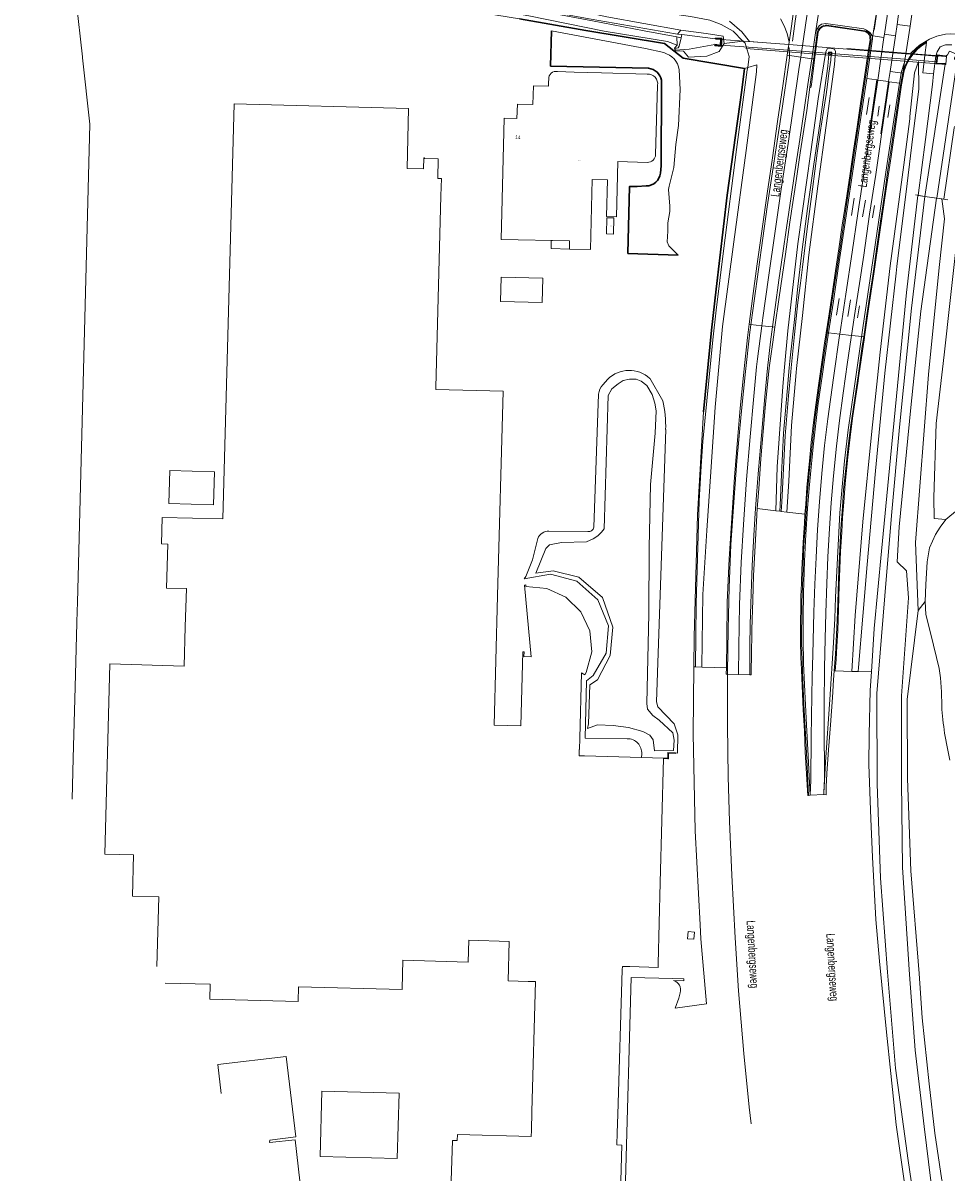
# Model space of a CAD drawing. Header units: metres. Extents: x 120324 to 133000, y 395500 to 402438.
# Tile 2 of 95: x 124654 to 124921, y 395500 to 395834. Entities that reach past the tile are written whole.
import ezdxf

# ---------------------------------------------------------------- set-up
doc = ezdxf.new("R2010")
doc.units = ezdxf.units.M
doc.linetypes.add('DGN1', pattern=[76.057638, 0, -76.057638])
doc.linetypes.add('DGN2', pattern=[101.410184, 50.705092, -50.705092])
for name, color, linetype, lineweight, true_color in [('gg-afsc-hekwerk', 7, 'Continuous', 30, 0x00d228), ('gg-afsc-muur', 7, 'Continuous', 13, 0xffc800), ('gg-knt-BGT kruinlijn', 7, 'Continuous', 0, 0x787878), ('gg-kwrk-duiker nz buis', 7, 'DGN2', 0, 0x969696), ('gg-kwrk-faunavoorziening', 7, 'Continuous', 0, 0x007896), ('gg-kwrk-lijn stuw', 7, 'Continuous', 0, 0x477c96), ('gx-grn-maaiveld', 7, 'Continuous', 0, 0xb88d57), ('gx-knt-lijn weginrichtingselement', 7, 'Continuous', 0, 0xb88d57), ('kenmerkpunt-x pandkandidaat', 7, 'Continuous', 0, 0xb88d57)]:
    doc.layers.add(name, color=color, linetype=linetype, lineweight=lineweight, true_color=true_color)
for name, color, linetype, lineweight in [('gg-anno-huisnummerreeks BGT', 7, 'Continuous', 13), ('gg-anno-openbare ruimte label', 7, 'Continuous', 13), ('gg-bbg-luifel en loopbrug', 1, 'DGN2', 0), ('gt-grn-vlakafsluiter', 6, 'DGN1', 0)]:
    doc.layers.add(name, color=color, linetype=linetype, lineweight=lineweight)
doc.styles.add('StyleArial', font='arial.ttf')
doc.styles.add('Styledgn001', font='dgn001.shx')

msp = doc.modelspace()

# ---------------------------------------------------------------- linework, layer by layer
at = {"layer": 'gg-afsc-hekwerk'}
for p, q in [((124816.34, 395832.21), (124797.17, 395835.58)), ((124839.07, 395828.39), (124816.34, 395832.21)), ((124844.41, 395824.21), (124839.07, 395828.39)), ((124853.74, 395829.8), (124853.77, 395830)), ((124855.3, 395829.69), (124853.74, 395829.8)), ((124853.77, 395830), (124855.54, 395829.86)), ((124855.16, 395827.88), (124855.3, 395829.69)), ((124855.54, 395829.86), (124855.39, 395827.65)), ((124853.57, 395827.84), (124853.59, 395828.09)), ((124855.39, 395827.65), (124853.57, 395827.84)), ((124853.59, 395828.09), (124855.16, 395827.88)), ((124862.12, 395821.16), (124844.41, 395824.21)), ((124861.32, 395814.91), (124862.12, 395821.16)), ((124857.11, 395784.63), (124861.32, 395814.91)), ((124853.92, 395757.51), (124857.11, 395784.63)), ((124852.64, 395745.59), (124853.92, 395757.51)), ((124850.3, 395722.03), (124852.64, 395745.59))]:
    msp.add_line(p, q, dxfattribs=at)
at = {"layer": 'gg-afsc-hekwerk', "flags": 128}
for points in [[(124834.46, 395821.27), (124806.17, 395821.87), (124806.41, 395832.09)], [(124837.89, 395790.99), (124838.1, 395793.09), (124838.16, 395816.25), (124838.16, 395817.81)], [(124843.02, 395767.25), (124828.45, 395767.8), (124828.95, 395787.17), (124831.15, 395787.17), (124833.73, 395787.27)]]:
    msp.add_lwpolyline(points, dxfattribs=at)
at = {"layer": 'gg-afsc-hekwerk'}
for centre, radius, start, end in [((124833.92, 395816.97), 4.33, 11.1783, 82.884), ((124833.67, 395791.52), 4.25, 270.7441, 352.8721)]:
    msp.add_arc(centre, radius, start, end, dxfattribs=at)
at = {"layer": 'gg-afsc-muur'}
msp.add_line((124919.99, 395822.42), (124920, 395822.61), dxfattribs=at)
at = {"layer": 'gg-afsc-muur', "flags": 128}
for points in [[(124920.04, 395824.69), (124920.06, 395824.89), (124917.72, 395825.12), (124917.4, 395822.59), (124919.99, 395822.42)], [(124920, 395822.61), (124917.63, 395822.77), (124917.89, 395824.9), (124920.04, 395824.69)]]:
    msp.add_lwpolyline(points, dxfattribs=at)
at = {"layer": 'gg-bbg-luifel en loopbrug'}
msp.add_line((124811.62, 395771.4), (124811.57, 395769.07), dxfattribs=at)
at = {"layer": 'gg-bbg-luifel en loopbrug', "flags": 128}
msp.add_lwpolyline([(124811.62, 395771.4), (124806.36, 395771.51), (124806.31, 395769.21), (124811.57, 395769.07)], dxfattribs=at)
at = {"layer": 'gg-knt-BGT kruinlijn'}
for p, q in [((124857.82, 395834.9), (124861.33, 395831.8)), ((124861.33, 395831.8), (124863.6, 395828.98))]:
    msp.add_line(p, q, dxfattribs=at)
at = {"layer": 'gg-kwrk-duiker nz buis'}
for p, q in [((124913.42, 395825.28), (124917.12, 395824.99)), ((124913.09, 395822.94), (124916.83, 395822.65))]:
    msp.add_line(p, q, dxfattribs=at)
at = {"layer": 'gg-kwrk-duiker nz buis', "flags": 128}
for points in [[(124913.09, 395822.94), (124852.91, 395827.72), (124853.1, 395830.07), (124913.42, 395825.28)], [(124916.83, 395822.65), (124920.26, 395822.37), (124920.45, 395824.72), (124917.12, 395824.99)]]:
    msp.add_lwpolyline(points, dxfattribs=at)
at = {"layer": 'gg-kwrk-faunavoorziening'}
for p, q in [((124868.48, 395828.6), (124874.88, 395828.1)), ((124874.65, 395826.48), (124908.4, 395823.88)), ((124908.65, 395825.45), (124874.88, 395828.1)), ((124909.95, 395825.35), (124908.65, 395825.45)), ((124910.41, 395825.31), (124909.95, 395825.35)), ((124914.17, 395825.02), (124910.41, 395825.31))]:
    msp.add_line(p, q, dxfattribs=at)
at = {"layer": 'gg-kwrk-faunavoorziening', "flags": 128}
for points in [[(124868.48, 395828.6), (124855.52, 395829.61), (124855.44, 395827.96), (124867.16, 395827.05), (124874.65, 395826.48)], [(124914.17, 395825.02), (124917.79, 395824.73), (124917.67, 395823.16), (124913.99, 395823.45), (124908.4, 395823.88)]]:
    msp.add_lwpolyline(points, dxfattribs=at)
at = {"layer": 'gg-kwrk-lijn stuw', "flags": 128}
msp.add_lwpolyline([(124920.76, 395783.27), (124917.6, 395783.75), (124914.11, 395784.28), (124911.44, 395784.68)], dxfattribs=at)
at = {"layer": 'gt-grn-vlakafsluiter'}
msp.add_line((124920, 395822.61), (124920.04, 395824.69), dxfattribs=at)
at = {"layer": 'gx-grn-maaiveld'}
for p, q in [((124843.7, 395832.23), (124842.82, 395831.12)), ((124842.55, 395830.38), (124842.72, 395827.93)), ((124843.84, 395830.07), (124842.55, 395830.38)), ((124842.82, 395831.12), (124844.05, 395830.98)), ((124843.84, 395830.07), (124844.05, 395830.98)), ((124844.05, 395830.98), (124853.74, 395829.8)), ((124853.74, 395829.8), (124855.3, 395829.69)), ((124856.21, 395828.39), (124861.66, 395829.13)), ((124863.6, 395828.98), (124861.66, 395829.13)), ((124863.6, 395828.98), (124868.48, 395828.6)), ((124874.98, 395828.78), (124874.88, 395828.1)), ((124883.11, 395831.39), (124882.1, 395823.94)), ((124898.43, 395830.75), (124899.18, 395830.63)), ((124902.33, 395830.17), (124899.18, 395830.63)), ((124902.47, 395831.1), (124902.33, 395830.17)), ((124902.47, 395831.1), (124905.65, 395830.64)), ((124904.11, 395820.31), (124905.65, 395830.64)), ((124914.6, 395828.7), (124914.17, 395825.02)), ((124874.45, 395825.08), (124874.65, 395826.48)), ((124907.77, 395819.83), (124908.65, 395825.45)), ((124911.44, 395826.53), (124910.41, 395825.31)), ((124914.17, 395825.02), (124917.29, 395824.77)), ((124863.03, 395821.46), (124865.64, 395822.28)), ((124914.11, 395784.28), (124919.99, 395822.42)), ((124916.63, 395819.61), (124917.29, 395824.77)), ((124862.12, 395821.16), (124863.03, 395821.46)), ((124907.77, 395819.83), (124904.11, 395820.31)), ((124837.03, 395816.33), (124836.48, 395796.35)), ((124912.24, 395784.57), (124914.11, 395784.28)), ((124914.11, 395784.28), (124914.18, 395784.27)), ((124917.54, 395783.76), (124914.18, 395784.27)), ((124917.6, 395783.75), (124917.54, 395783.76)), ((124919.11, 395783.52), (124917.6, 395783.75)), ((124885.71, 395744.9), (124886, 395744.87)), ((124889.61, 395744.47), (124893, 395744.11)), ((124896.76, 395743.7), (124896.51, 395743.72)), ((124822.64, 395731.48), (124821.27, 395729.85)), ((124838.57, 395725.27), (124834.79, 395731.73)), ((124820, 395727.14), (124818.6, 395688.78)), ((124871.13, 395693.49), (124865.81, 395694.12)), ((124871.13, 395693.49), (124872.3, 395693.35)), ((124872.3, 395693.35), (124872.74, 395693.3)), ((124872.74, 395693.3), (124874.38, 395693.1)), ((124874.38, 395693.1), (124879.57, 395692.48)), ((124816.93, 395687.51), (124805.66, 395687.63)), ((124914.46, 395672.15), (124914.79, 395678.76)), ((124914.22, 395667.32), (124914.46, 395672.15)), ((124914.22, 395667.32), (124912.2, 395664.7)), ((124847.52, 395648.43), (124847.95, 395648.41)), ((124849.79, 395648.36), (124847.95, 395648.41)), ((124849.79, 395648.36), (124856.88, 395648.15)), ((124888.03, 395647.24), (124888.3, 395647.23)), ((124888.3, 395647.23), (124893.05, 395647.1)), ((124893.05, 395647.1), (124894.96, 395647.05)), ((124894.96, 395647.05), (124898.73, 395646.94)), ((124832.45, 395623.28), (124832.42, 395622.27)), ((124880.55, 395611.26), (124881.02, 395611.39))]:
    msp.add_line(p, q, dxfattribs=at)
at = {"layer": 'gx-grn-maaiveld', "flags": 128}
for points in [[(124878.37, 395824.5), (124879.86, 395834.42), (124881.36, 395844.47), (124882, 395848.8), (124884.49, 395865.5), (124887.67, 395886.91), (124891.71, 395913.99), (124895.99, 395942.77), (124896.36, 395945.23)], [(124918.9, 395941.88), (124918.57, 395939.63), (124914.16, 395910.08), (124909.48, 395878.62), (124905.17, 395849.34), (124904.6, 395845.46), (124902.47, 395831.1)], [(124883.11, 395831.39), (124882.64, 395831.5), (124883.01, 395833.96), (124884.04, 395840.85), (124885.17, 395848.33), (124885.69, 395851.82), (124886.16, 395855.03), (124888.01, 395867.6), (124888.25, 395867.56)], [(124654.85, 395862.4), (124653.96, 395855.28), (124660.39, 395849.47), (124666.28, 395842.61), (124668.25, 395841.33), (124669.2, 395841.26), (124669.26, 395840.7), (124671.08, 395824.58), (124671.11, 395824.29), (124673.16, 395805.14), (124669.62, 395667.04), (124669.56, 395664.5), (124669.48, 395661.24), (124669.48, 395661.1), (124668.98, 395642.55), (124668.42, 395622.05), (124668.1, 395610.22)], [(124654.85, 395862.4), (124694.45, 395854.96), (124721.2, 395850.08), (124728.67, 395848.71), (124763.77, 395842.36), (124765.7, 395840.64), (124797.17, 395835.58), (124816.34, 395832.21), (124839.07, 395828.39), (124844.41, 395824.21), (124862.12, 395821.16)], [(124899.18, 395830.63), (124899.38, 395831.99), (124901.55, 395845.91), (124902.2, 395850.28), (124903.73, 395860.77), (124904, 395862.4)], [(124740.93, 395854.87), (124769.47, 395850.2), (124786.12, 395846.86), (124804.37, 395843.72), (124820.54, 395840.58), (124833.27, 395838.12), (124846.55, 395836.21), (124852.1, 395835.14), (124855.4, 395833.92), (124858.8, 395832.01), (124861.66, 395829.13)], [(124908.55, 395845.79), (124907.89, 395845.89), (124907.75, 395844.99), (124907.08, 395840.51), (124906.13, 395833.89), (124905.65, 395830.64)], [(124842.72, 395827.93), (124839.85, 395829), (124821.61, 395831.98), (124799.84, 395836.39), (124781.73, 395839.65), (124774.7, 395841.28), (124774.71, 395842.17), (124774.73, 395842.56), (124774.81, 395842.94), (124774.96, 395843.29), (124775.18, 395843.61), (124775.36, 395843.8)], [(124842.55, 395830.38), (124833.15, 395832.07), (124818.22, 395834.96), (124799.78, 395838.41), (124776.16, 395842.51), (124776.28, 395843.14), (124783.81, 395841.7), (124817.86, 395835.45), (124842.18, 395831.16), (124842.82, 395831.12)], [(124843.7, 395832.23), (124822.39, 395836.12), (124808.48, 395839.16), (124793.32, 395842.1), (124776.8, 395844.78)], [(124877.25, 395844.59), (124875.46, 395832.08), (124874.98, 395828.78)], [(124910.98, 395840.36), (124910.92, 395840), (124910.41, 395836.74), (124909.9, 395833.46), (124908.65, 395825.45)], [(124874.98, 395828.78), (124874.98, 395828.82), (124874.4, 395831.31), (124873.54, 395833.53), (124872.46, 395835.53)], [(124834.46, 395821.27), (124806.17, 395821.87), (124806.41, 395832.09), (124833.52, 395826.99), (124838.81, 395825.77)], [(124856.21, 395828.39), (124855.94, 395830.51), (124854.1, 395830.84), (124851.02, 395831.33), (124843.7, 395832.23)], [(124880.99, 395815.82), (124881.3, 395815.74), (124881.42, 395816.59), (124881.93, 395820.42), (124882.44, 395824.44), (124882.91, 395828.16), (124883.41, 395831.64), (124883.62, 395832.23), (124883.96, 395832.7), (124884.33, 395833.03), (124884.94, 395833.35), (124885.4, 395833.46), (124885.79, 395833.5), (124889.74, 395832.89), (124893.72, 395832.34), (124896.93, 395831.85), (124897.26, 395831.65), (124897.66, 395831.36), (124897.99, 395830.98), (124898.24, 395830.48), (124898.33, 395829.95), (124898.35, 395829.5), (124897.93, 395826.66), (124896.66, 395818.11), (124895.59, 395811.06), (124894.59, 395804.35), (124893.6, 395797.61), (124892.47, 395790.25), (124891.43, 395783.16), (124890.32, 395775.91), (124889.3, 395769.09), (124888.35, 395762.76), (124887.39, 395756.17), (124886.34, 395749.06), (124885.71, 395744.9)], [(124898.43, 395830.75), (124898.05, 395831.37), (124897.66, 395831.71), (124897.31, 395831.96), (124896.86, 395832.08), (124892.26, 395832.77), (124886.01, 395833.7), (124885.51, 395833.71), (124885.02, 395833.62), (124884.53, 395833.42), (124884.01, 395833.08), (124883.73, 395832.84), (124883.43, 395832.44), (124883.26, 395832.09), (124883.11, 395831.39)], [(124842.72, 395827.93), (124841.91, 395827.03), (124842.09, 395826.34), (124844.55, 395826.21), (124845.94, 395824.5), (124851.23, 395824.79), (124854.81, 395826.14), (124856.21, 395828.39)], [(124843.84, 395830.07), (124843.3, 395827.66), (124842.95, 395827.14), (124842.04, 395826.95), (124842.17, 395826.45), (124844.72, 395826.69), (124845.13, 395826.59), (124853.59, 395828.09)], [(124853.74, 395829.8), (124853.77, 395830), (124855.54, 395829.86), (124855.39, 395827.65), (124853.57, 395827.84), (124853.59, 395828.09)], [(124853.59, 395828.09), (124855.16, 395827.88), (124855.3, 395829.69)], [(124863.03, 395821.46), (124863.43, 395824.64), (124862.3, 395828.5), (124861.66, 395829.13)], [(124898.43, 395830.75), (124898.6, 395830.19), (124898.64, 395829.63), (124896.66, 395816.11), (124895.3, 395807.13), (124893.8, 395796.84), (124892.43, 395787.71), (124891.14, 395779.29), (124889.88, 395770.63), (124888.4, 395760.79), (124886.74, 395749.85), (124886, 395744.87)], [(124902.33, 395830.17), (124900.55, 395817.87), (124898.26, 395802.58), (124897.9, 395799.92), (124896.65, 395791.35), (124894.82, 395779.29), (124893.19, 395768.2), (124891.36, 395756.03), (124889.61, 395744.47)], [(124896.76, 395743.7), (124898.02, 395752.44), (124899.43, 395761.89), (124901.18, 395773.92), (124903.01, 395786.42), (124904.41, 395795.75), (124905.85, 395805.77), (124907.46, 395816.49), (124908.2, 395820.55), (124908.78, 395822.09), (124909.66, 395823.82), (124910.41, 395824.89), (124911.23, 395825.94), (124912.05, 395826.8), (124913.09, 395827.65), (124914.03, 395828.36), (124914.6, 395828.7)], [(124963.6, 395827.36), (124949.14, 395828.45), (124936.9, 395829.7), (124924, 395831.1), (124921.61, 395831.22), (124920.08, 395831.12), (124917.62, 395830.54), (124915.55, 395829.65), (124912.63, 395827.96), (124910.35, 395825.84), (124909.95, 395825.35)], [(124911.44, 395826.53), (124912.12, 395827.19), (124913.16, 395828.14), (124914.21, 395828.8), (124914.64, 395829.03), (124914.6, 395828.7)], [(124863.45, 395747.33), (124864.4, 395754.8), (124865.64, 395764.11), (124867.21, 395774.88), (124868.7, 395785.14), (124870.17, 395795.42), (124871.68, 395805.92), (124873.14, 395816.15), (124874.45, 395825.08)], [(124871.13, 395693.49), (124871.58, 395706.13), (124873.14, 395729.41), (124873.64, 395734.96), (124874.59, 395745.45), (124877.54, 395770.55), (124881.23, 395797.17), (124883.42, 395812.4), (124885.56, 395826.13), (124886.05, 395826.98), (124886.83, 395827.08), (124888.12, 395826.76), (124888.36, 395826.15), (124888.08, 395822.38), (124885.73, 395804.73), (124883.29, 395787.24), (124880.69, 395767.41), (124878.87, 395749.89), (124877.13, 395734.57), (124876.99, 395733.38), (124875.71, 395718.1), (124874.95, 395702.05), (124874.38, 395693.1)], [(124872.3, 395693.35), (124872.4, 395695.11), (124872.81, 395704), (124873.41, 395715.94), (124874.43, 395727.91), (124875.03, 395734.8), (124875.28, 395737.68), (124876.51, 395748.75), (124877.51, 395758.24), (124878.77, 395768.93), (124880.32, 395780.75), (124882, 395792.91), (124883.96, 395805.85), (124886.15, 395821.86), (124886.47, 395825.31), (124886.81, 395825.25), (124887.15, 395825.21), (124887.05, 395823.62), (124886.46, 395819.84), (124886.05, 395816.53), (124885.68, 395813.64), (124884.92, 395808.89), (124883.99, 395802.67), (124883.09, 395796.73), (124881.74, 395786.39), (124880.23, 395774.91), (124878.87, 395763.81), (124878.27, 395759.24), (124877.55, 395753.62), (124876.57, 395744.35), (124875.58, 395734.74), (124875.46, 395733.6), (124874.78, 395726.72), (124873.87, 395715.11), (124873.48, 395707.64), (124872.85, 395695.95), (124872.74, 395693.3)], [(124878.37, 395824.5), (124875.12, 395824.98), (124874.45, 395825.08)], [(124874.65, 395826.48), (124874.81, 395827.56), (124874.88, 395828.1)], [(124887.35, 395825.88), (124887.33, 395825.05), (124887.16, 395825.08), (124887.23, 395825.59), (124886.58, 395825.66), (124886.52, 395825.34), (124886.33, 395825.33), (124886.4, 395825.92), (124887.35, 395825.88)], [(124910.41, 395825.31), (124909.63, 395824.3), (124909.06, 395823.2), (124908.31, 395821.57), (124907.77, 395819.83)], [(124916.63, 395819.61), (124913.57, 395819.92), (124914.17, 395825.02)], [(124917.29, 395824.77), (124917.69, 395826.03), (124918.55, 395827.47), (124920.1, 395828.01), (124921.96, 395828.01)], [(124920.04, 395824.69), (124920.71, 395825.16), (124921.27, 395826.23), (124923.27, 395825.34), (124922.68, 395824.28), (124922.71, 395823.99), (124923.19, 395823.42), (124923.35, 395822.7), (124923.18, 395821.37), (124917.6, 395783.75)], [(124865.64, 395822.28), (124865.6, 395820.22), (124862.59, 395797.48), (124859.08, 395771.18), (124855.77, 395746.72), (124853.69, 395723.39), (124852.47, 395706.14), (124851.26, 395687.79), (124850.1, 395669.29), (124849.79, 395648.53), (124849.79, 395648.36)], [(124878.37, 395824.5), (124877.84, 395820.93), (124874.71, 395799.53), (124872.74, 395786.35), (124870.96, 395774.19), (124869.01, 395760.87), (124867.39, 395749.18), (124867.1, 395746.93)], [(124882.1, 395823.94), (124881.55, 395824.02), (124878.37, 395824.5)], [(124882.1, 395823.94), (124881.96, 395822.87), (124880.99, 395815.82)], [(124893.05, 395647.1), (124894.05, 395663.28), (124896.26, 395690.31), (124898.87, 395716.47), (124900.46, 395731.86), (124901.22, 395739.25), (124904.14, 395764.23), (124908.08, 395793.37), (124909.79, 395806.62), (124909.78, 395807.38), (124911.13, 395819.95), (124912.31, 395823.22), (124912.38, 395815.24), (124910.69, 395801.53), (124909.03, 395788.03), (124906.12, 395763.99), (124905.89, 395762.09), (124902.58, 395733.18), (124899.9, 395704.98), (124897.54, 395677.96), (124896.27, 395663.09), (124895, 395648.22), (124894.96, 395647.05)], [(124834.05, 395819.53), (124820.81, 395819.92), (124812.97, 395820.16), (124808.18, 395820.3)], [(124843.28, 395820.83), (124843.55, 395815.14), (124843.07, 395804.71), (124842.33, 395799.29), (124841.72, 395792.65), (124840.37, 395787.23), (124840.16, 395786.22), (124840.57, 395781.41), (124840.57, 395779.92), (124839.96, 395776.6), (124839.96, 395774.23), (124839.82, 395771.18), (124840.3, 395770.03), (124843.02, 395767.25), (124828.45, 395767.8), (124828.95, 395787.17), (124831.15, 395787.17), (124833.73, 395787.27)], [(124862.12, 395821.16), (124861.32, 395814.91), (124857.11, 395784.63), (124853.92, 395757.51), (124852.64, 395745.59), (124850.3, 395722.03), (124848.55, 395692.29), (124847.6, 395657.08), (124847.52, 395648.43)], [(124863.03, 395821.46), (124862.93, 395820.83), (124859.83, 395797.85), (124856.01, 395768.51), (124853.95, 395751.39), (124852.94, 395742.84), (124850.07, 395713.51), (124849.62, 395706.32), (124848.99, 395696.39), (124848.16, 395666.63), (124847.95, 395648.41)], [(124904.11, 395820.31), (124903.68, 395817.42), (124903.88, 395817.39), (124901.65, 395802.28), (124901.28, 395799.39), (124899.97, 395790.54), (124898.23, 395779.09), (124896.51, 395767.32), (124895.27, 395759.14), (124894.05, 395751.15), (124893, 395744.11)], [(124896.51, 395743.72), (124897.34, 395749.42), (124898.27, 395755.86), (124899.3, 395762.64), (124900.2, 395769.04), (124901.39, 395777.1), (124902.6, 395785.36), (124903.52, 395791.9), (124904.62, 395799.34), (124905.67, 395806.54), (124906.89, 395814.54), (124907.31, 395817.4), (124907.77, 395819.83)], [(124912.24, 395784.57), (124914.37, 395800.74), (124916.35, 395816.54), (124916.63, 395819.61)], [(124811.62, 395771.4), (124791.94, 395771.82), (124792.7, 395802.88), (124792.8, 395806.81), (124796.46, 395806.72), (124796.57, 395810.9), (124801.08, 395810.79), (124801.21, 395816.2), (124805.56, 395816.09), (124805.59, 395817.23), (124805.61, 395818.08)], [(124837.89, 395790.99), (124838.1, 395793.09), (124838.16, 395816.25), (124838.16, 395817.81)], [(124880.99, 395815.82), (124880.06, 395809.09), (124878.21, 395796.89), (124877.09, 395789.42), (124875.24, 395776.82), (124873.9, 395767.54), (124872.12, 395755.18), (124870.88, 395746.52)], [(124692.56, 395561.86), (124693.12, 395581.97), (124685.47, 395582.18), (124685.8, 395594.14), (124677.51, 395594.35), (124678.98, 395649.25), (124700.38, 395648.65), (124700.75, 395660), (124701.1, 395671.01), (124695.35, 395671.13), (124695.69, 395683.84), (124693.92, 395683.9), (124694.11, 395691.58), (124711.59, 395691.12), (124714.82, 395811.04), (124765.19, 395809.69), (124764.73, 395792.35), (124769.48, 395792.22), (124769.56, 395795.42), (124769.79, 395795.41), (124769.79, 395795.25), (124773.74, 395795.15), (124773.59, 395789.43), (124774.65, 395789.4), (124774.53, 395784.41), (124773.03, 395729.06), (124773.01, 395728.5), (124792.46, 395727.98), (124790.81, 395668.97), (124789.83, 395631.59), (124797.61, 395631.39), (124798.17, 395652.8), (124798.49, 395652.79), (124798.45, 395651.41), (124800.58, 395651.3), (124798.64, 395672.04), (124798.98, 395672.08), (124799.05, 395671.59), (124805.07, 395671.08), (124810.56, 395668.54), (124814.9, 395664.29), (124817.48, 395658.8), (124818.05, 395652.72), (124816.46, 395646.83), (124816.07, 395646.09), (124815.07, 395646.65), (124814.58, 395627.84), (124814.5, 395624.59), (124814.44, 395624.59), (124814.39, 395622.77), (124815.98, 395622.72), (124832.42, 395622.27)], [(124922.73, 395804.44), (124922.66, 395804.06), (124919.62, 395783.44), (124919.11, 395783.52)], [(124811.57, 395769.07), (124817.63, 395768.91), (124818.19, 395789.14), (124822.55, 395789.03), (124822.25, 395778.43), (124825.14, 395778.36), (124825.55, 395794.33), (124834.07, 395794.08)], [(124898.73, 395646.94), (124899.57, 395659.54), (124901.66, 395681.82), (124903.97, 395705.81), (124906.24, 395729.52), (124908.84, 395756.55), (124912.18, 395784.57), (124912.24, 395784.57)], [(124910.24, 395500), (124909.3, 395505.84), (124905.66, 395532.52), (124903.37, 395560.27), (124901.35, 395587.39), (124900.38, 395614.66), (124900.3, 395640.75), (124902.6, 395668.91), (124904.58, 395692.13), (124906.86, 395717.63), (124910.32, 395751.95), (124914.18, 395784.27)], [(124917.54, 395783.76), (124913.02, 395751.16), (124912.34, 395744.79), (124910.09, 395723.34), (124906.79, 395688.82), (124906.16, 395678.75), (124908.88, 395676.1), (124909.43, 395668.3), (124907.47, 395640.05), (124907.45, 395615.24), (124907.72, 395590.49), (124909.72, 395559.61), (124911.41, 395537.74), (124913.96, 395515.68), (124915.92, 395500)], [(124912.2, 395664.7), (124911.48, 395684.36), (124915.19, 395732.82), (124918.31, 395763.7), (124919.83, 395777.79), (124919.11, 395783.52)], [(124920.2, 395690.92), (124916.81, 395691.22), (124916.75, 395697.29), (124917.39, 395718.7), (124919.71, 395738.49), (124921.45, 395754.16), (124923.65, 395774.16), (124923.68, 395783.86)], [(124822.43, 395778.12), (124824.41, 395778.07), (124824.31, 395773.4), (124822.32, 395773.44), (124822.43, 395778.12)], [(124791.72, 395753.94), (124791.93, 395760.94), (124803.89, 395760.62), (124803.71, 395753.61), (124791.72, 395753.94)], [(124930.98, 395760.18), (124928.38, 395745.83), (124925.88, 395722.98), (124923.54, 395693.76), (124920.2, 395690.92)], [(124863.45, 395747.33), (124862.96, 395743.53), (124862.18, 395736.3), (124862.08, 395735.4), (124861.78, 395732.55), (124860.88, 395723.09), (124860.05, 395713.89), (124859.24, 395703.23), (124857.71, 395679.63), (124857.15, 395667.06), (124856.97, 395656.25), (124856.88, 395648.15)], [(124867.1, 395746.93), (124865.85, 395737.38), (124865.61, 395735.02), (124864.77, 395726.57), (124863.74, 395714.86), (124862.74, 395702.51), (124861.8, 395689.49), (124861.2, 395678.51), (124860.72, 395666.44), (124860.46, 395654.11), (124860.39, 395646.24)], [(124867.1, 395746.93), (124863.86, 395747.28), (124863.45, 395747.33)], [(124870.88, 395746.52), (124870.25, 395742.21), (124869.35, 395735.43), (124869.25, 395734.62), (124869.03, 395732.97), (124868.05, 395723.22), (124867.49, 395716.41), (124866.86, 395708.48), (124866.21, 395699.79), (124865.81, 395694.12)], [(124867.1, 395746.93), (124870.21, 395746.59), (124870.88, 395746.52)], [(124886, 395744.87), (124884.85, 395737.05), (124884.24, 395732.99), (124883.74, 395729.63), (124882.43, 395719.73), (124881.71, 395713.39), (124880.89, 395705.43), (124880.14, 395696.9), (124879.69, 395689.67), (124879.37, 395684.96), (124879.18, 395681.58), (124879, 395676.99), (124878.85, 395671.74), (124878.7, 395667.02), (124878.64, 395662.62), (124878.6, 395658.66), (124878.61, 395655.65), (124878.69, 395652.64), (124878.71, 395650.51), (124878.82, 395646.9), (124879.28, 395637.58), (124879.72, 395629.1), (124880.22, 395619.76), (124880.55, 395611.26)], [(124885.71, 395744.9), (124885.25, 395741.86), (124884.25, 395735.07), (124884.06, 395733.8), (124883.95, 395733.02), (124883.46, 395729.64), (124882.68, 395724.09), (124882.04, 395718.99), (124881.38, 395713.17), (124880.84, 395707.77), (124880.51, 395704.15), (124880.11, 395700.19), (124879.77, 395695.42), (124879.57, 395692.48)], [(124886, 395744.87), (124886.39, 395744.83), (124889.61, 395744.47)], [(124889.61, 395744.47), (124889.56, 395744.11), (124887.87, 395732.59), (124887.76, 395731.9), (124886.13, 395720.04), (124885.24, 395712.36), (124884.43, 395704.26), (124883.75, 395696.02), (124883.21, 395688.09), (124882.75, 395680.01), (124882.46, 395672.33), (124882.16, 395664.17), (124881.79, 395651.99), (124881.65, 395645.66), (124881.54, 395640.01), (124881.35, 395628.09), (124881.29, 395615.72), (124881.02, 395611.39)], [(124893, 395744.11), (124892.91, 395743.49), (124891.77, 395735.7), (124891.26, 395732.22), (124890.56, 395727.41), (124889.52, 395719.55), (124888.68, 395712.16), (124887.79, 395703.58), (124887.16, 395695.79), (124886.63, 395688.32), (124886.21, 395680.19), (124885.86, 395672.5), (124885.57, 395664.03), (124885.37, 395656.53), (124885.23, 395648.09), (124885.19, 395645.56), (124885.12, 395639.77), (124885.12, 395632.04), (124885.18, 395615.98), (124885.05, 395612.19), (124885.05, 395611.54)], [(124896.51, 395743.72), (124896.12, 395741.06), (124894.88, 395732.46), (124894.79, 395731.84), (124893.82, 395725.29), (124892.77, 395718.25), (124892.06, 395712.14), (124891.38, 395705.67), (124890.73, 395699.51), (124890.4, 395694.54), (124889.94, 395688.29), (124889.6, 395682.36), (124889.32, 395676.41), (124889.12, 395670.05), (124888.96, 395664.02), (124888.7, 395657.72), (124888.39, 395652.04), (124888.03, 395647.24)], [(124896.76, 395743.7), (124896.73, 395743.48), (124895.1, 395732.51), (124895, 395731.82), (124894.78, 395730.38), (124893.4, 395720.9), (124892.6, 395714.72), (124891.96, 395709), (124891.16, 395701.25), (124890.76, 395695.97), (124890.42, 395691.51), (124890.17, 395687.31), (124889.85, 395681.76), (124889.63, 395676.86), (124889.47, 395671.91), (124889.28, 395665.05), (124889.03, 395658.81), (124888.79, 395654.42), (124888.54, 395650.58), (124888.3, 395647.23)], [(124896.51, 395743.72), (124896.06, 395743.77), (124893, 395744.11)], [(124823.85, 395728.68), (124825.63, 395730.16), (124827.13, 395731.06), (124828.96, 395731.5), (124830.9, 395731.48), (124832.33, 395730.9), (124833.92, 395729.62), (124835.49, 395727.09), (124836.27, 395724.57), (124836.6, 395722.34), (124836.37, 395715.88), (124834.98, 395701.09), (124834.58, 395682.91), (124834.47, 395663.77), (124833.89, 395637.88), (124834.16, 395636.16), (124835.63, 395634.38), (124837.45, 395633.04), (124841.48, 395629.41), (124841.8, 395627.23), (124841.66, 395624.26), (124836.17, 395624.2), (124835.8, 395627.34), (124834.84, 395628.67), (124832.73, 395629.77), (124828.68, 395630.89), (124824.23, 395631.51), (124819.72, 395631.66), (124816.85, 395630.6), (124817.1, 395631.93), (124817.45, 395643.22), (124819.7, 395644.64), (124823.37, 395651.74), (124824.16, 395659.9), (124821.12, 395668.49), (124814.28, 395674.32), (124806.94, 395676.15), (124801.89, 395675.47), (124804.8, 395682.61), (124805.84, 395683.63), (124809.27, 395684.34), (124816.54, 395684.56), (124818.49, 395685.4), (124819.75, 395686.25), (124820.85, 395687.33), (124821.66, 395688.29), (124822.74, 395726.75), (124823.85, 395728.68)], [(124842.18, 395623.6), (124842.82, 395623.54), (124842.89, 395628.78), (124841.86, 395631.98), (124837.12, 395636.88), (124836.7, 395638.36), (124839.37, 395716.91)], [(124708.9, 395695.19), (124696.01, 395695.54), (124696.28, 395705.11), (124709.13, 395704.75), (124708.9, 395695.19)], [(124860.39, 395646.24), (124863.62, 395646.15), (124864.02, 395646.14), (124864.05, 395647.97), (124864.09, 395651.1), (124864.24, 395659.18), (124864.48, 395667.63), (124864.71, 395674.84), (124865.15, 395683.37), (124865.68, 395692.26), (124865.81, 395694.12)], [(124879.57, 395692.48), (124879.4, 395689.84), (124879.14, 395685.83), (124878.92, 395682.54), (124878.84, 395680.22), (124878.63, 395676.51), (124878.52, 395672.61), (124878.4, 395668.75), (124878.36, 395665.12), (124878.3, 395661.77), (124878.31, 395658.72), (124878.31, 395655.72), (124878.4, 395651.16), (124878.53, 395647.68), (124878.54, 395647.5), (124878.73, 395642.92), (124879.09, 395635.96), (124879.41, 395629.8), (124879.67, 395623.9), (124880, 395617.52), (124880.26, 395612.69), (124880.35, 395611.29), (124880.55, 395611.26)], [(124914.79, 395678.76), (124915.47, 395682.79), (124917.24, 395686.59), (124918.54, 395688.73), (124920.2, 395690.92)], [(124802.5, 395685.44), (124800.91, 395679.36), (124799.03, 395674.51), (124798.55, 395673.8), (124806.1, 395675.16), (124813.73, 395673.14), (124819.82, 395667.77), (124822.9, 395660.31), (124822.24, 395652.33), (124818.48, 395645.89), (124816.52, 395644.4), (124816.1, 395627.8), (124816.24, 395627.8), (124828.29, 395627.67)], [(124912.2, 395664.7), (124909.09, 395639.02), (124909.16, 395616.19), (124910.08, 395589.47), (124912.48, 395559.85), (124913.39, 395547.08), (124915.37, 395528.02), (124917.01, 395513.8), (124919.1, 395500.19), (124919.13, 395500)], [(124918.3, 395647.9), (124915.93, 395657.89), (124914.4, 395663.51), (124914.22, 395667.32)], [(124843.57, 395554.31), (124843.12, 395552.79), (124842.15, 395549.82), (124851.16, 395551.08), (124849.56, 395569.92), (124849.34, 395573.96), (124847.88, 395601.09), (124847.34, 395629.08), (124847.52, 395648.43)], [(124860.39, 395646.24), (124857.22, 395646.32), (124856.86, 395646.33), (124856.88, 395648.15)], [(124888.03, 395647.24), (124887.84, 395644.67), (124887.5, 395639.56), (124886.91, 395631.69), (124886.35, 395624.42), (124885.84, 395617.64), (124885.74, 395615.59), (124885.71, 395613.94), (124885.7, 395611.47), (124885.05, 395611.54)], [(124898.73, 395646.94), (124898.37, 395641.65), (124898.07, 395628.82), (124898, 395620.21), (124898.62, 395604.55), (124899.1, 395593.44), (124899.99, 395575.48), (124901.1, 395563.39), (124903.09, 395542.97), (124904.32, 395530.97), (124905.92, 395516.19), (124908.18, 395500)], [(124842.18, 395623.6), (124842.2, 395623.4), (124840.23, 395623.47), (124840.17, 395621.87), (124839.96, 395621.88), (124838.77, 395621.92), (124837.82, 395586.13), (124837.2, 395562.64), (124837.17, 395561.64), (124829.05, 395561.87), (124826.88, 395561.93), (124826.85, 395560.93), (124825.57, 395519.15), (124825.41, 395513.86), (124825.3, 395510.38), (124826.69, 395510.33), (124826.43, 395500)], [(124832.42, 395622.27), (124838.77, 395622.09), (124839.97, 395622.08), (124840.01, 395623.07), (124840.02, 395623.67), (124842.18, 395623.6)], [(124885.05, 395611.54), (124884.98, 395611.54), (124881.02, 395611.39)], [(124847.53, 395569.8), (124845.69, 395569.93), (124845.83, 395571.97), (124847.68, 395571.84), (124847.53, 395569.8)], [(124777.51, 395500), (124777.83, 395511.69), (124779.21, 395511.65), (124779.25, 395513.4), (124800.59, 395512.82), (124800.63, 395514.52), (124800.78, 395520.01), (124801.8, 395557.54), (124799.65, 395557.6), (124793.89, 395557.76), (124794.2, 395569.15), (124782.59, 395569.47), (124782.42, 395563.18), (124763.55, 395563.7), (124763.32, 395555.4), (124763.32, 395555.24), (124733.38, 395556.06), (124733.27, 395551.75), (124707.79, 395552.45), (124707.9, 395556.76), (124694.96, 395557.11)], [(124841.58, 395557.87), (124844.63, 395557.8), (124844.64, 395558.38), (124841.38, 395558.44), (124829.38, 395558.69), (124827.73, 395500)], [(124711.1, 395525.2), (124710.09, 395533.56), (124729.82, 395535.94), (124732.66, 395512.67), (124725.11, 395511.75), (124725, 395511.05), (124732.48, 395511.87), (124733.77, 395500)], [(124762.42, 395525.28), (124761.91, 395506.44), (124739.67, 395507.02), (124740.16, 395525.86), (124762.42, 395525.28)]]:
    msp.add_lwpolyline(points, dxfattribs=at)
at = {"layer": 'gx-grn-maaiveld'}
for centre, radius, start, end in [((124837.25, 395819.87), 6.1, 9.0248, 75.2218), ((124807.74, 395818.21), 2.14, 78.1236, 183.4045), ((124834.33, 395816.8), 2.74, 350.2196, 95.8689), ((124833.92, 395816.97), 4.33, 11.1783, 82.884), ((124834.14, 395796.41), 2.33, 268.3217, 358.4164), ((124833.67, 395791.52), 4.25, 270.7441, 352.8721), ((124828.85, 395725.14), 8.87, 47.9443, 134.4136), ((124824.68, 395726.59), 4.72, 136.2724, 173.252), ((124805.52, 395717.91), 33.86, 358.3068, 12.548), ((124817.23, 395688.85), 1.37, 257.0026, 357.3053), ((124805.68, 395684.23), 3.41, 90.4677, 159.1525), ((124840.12, 395637.1), 78.93, 0.02, 7.8678), ((125007.3, 395642.5), 88.42, 183.4878, 193.7472), ((124828.35, 395623.56), 4.11, 356.0858, 90.8613), ((124840.87, 395555.14), 2.82, 342.8703, 75.4301)]:
    msp.add_arc(centre, radius, start, end, dxfattribs=at)
at = {"layer": 'gx-knt-lijn weginrichtingselement', "linetype": 'Continuous', "lineweight": 0}
for p, q in [((124899.53, 395832.26), (124901.55, 395845.91)), ((124902.47, 395831.1), (124904.6, 395845.46)), ((124884.04, 395840.85), (124883.01, 395833.96)), ((124878.37, 395824.5), (124879.86, 395834.42)), ((124883.01, 395833.96), (124882.64, 395831.5)), ((124905.65, 395830.64), (124906.13, 395833.89)), ((124906.13, 395833.89), (124909.9, 395833.46)), ((124881.55, 395824.02), (124882.64, 395831.5)), ((124902.33, 395830.17), (124900.55, 395817.87)), ((124902.33, 395830.17), (124902.47, 395831.1)), ((124904.11, 395820.31), (124905.65, 395830.64)), ((124877.84, 395820.93), (124878.37, 395824.5)), ((124874.71, 395799.53), (124877.84, 395820.93)), ((124897.4, 395818.33), (124900.27, 395817.91)), ((124903.68, 395817.42), (124904.11, 395820.31)), ((124898.06, 395802.65), (124900.27, 395817.91)), ((124900.55, 395817.87), (124898.26, 395802.58)), ((124900.27, 395817.91), (124900.55, 395817.87)), ((124900.55, 395817.87), (124903.68, 395817.42)), ((124901.45, 395802.34), (124903.68, 395817.42)), ((124903.88, 395817.39), (124901.65, 395802.28)), ((124903.68, 395817.42), (124903.88, 395817.39)), ((124903.88, 395817.39), (124906.82, 395816.96)), ((124897.33, 395807.92), (124898.08, 395812.8)), ((124900.57, 395807.43), (124900.97, 395810.36)), ((124903.45, 395807.09), (124904.08, 395810.71)), ((124872.74, 395786.35), (124874.71, 395799.53)), ((124896.65, 395791.35), (124897.9, 395799.92)), ((124899.97, 395790.54), (124901.28, 395799.39)), ((124894.82, 395779.29), (124896.65, 395791.35)), ((124898.23, 395779.09), (124899.97, 395790.54)), ((124870.96, 395774.19), (124872.74, 395786.35)), ((124892.95, 395778.75), (124893.73, 395783.74)), ((124896.21, 395778.39), (124897, 395783.22)), ((124899.08, 395778.08), (124899.64, 395781.63)), ((124893.19, 395768.2), (124894.82, 395779.29)), ((124896.51, 395767.32), (124898.23, 395779.09)), ((124869.01, 395760.87), (124870.96, 395774.19)), ((124891.36, 395756.03), (124893.19, 395768.2)), ((124895.27, 395759.14), (124896.51, 395767.32)), ((124867.39, 395749.18), (124869.01, 395760.87)), ((124894.05, 395751.15), (124895.27, 395759.14)), ((124888.66, 395749.95), (124889.42, 395754.74)), ((124889.61, 395744.47), (124891.36, 395756.03)), ((124891.96, 395749.56), (124892.7, 395754.39)), ((124894.73, 395749.19), (124895.33, 395752.62)), ((124867.1, 395746.93), (124867.39, 395749.18)), ((124893, 395744.11), (124894.05, 395751.15)), ((124865.85, 395737.38), (124867.1, 395746.93)), ((124887.87, 395732.59), (124889.56, 395744.11)), ((124889.56, 395744.11), (124889.61, 395744.47)), ((124891.77, 395735.7), (124892.91, 395743.49)), ((124892.91, 395743.49), (124893, 395744.11)), ((124864.77, 395726.57), (124865.61, 395735.02)), ((124865.61, 395735.02), (124865.85, 395737.38)), ((124891.26, 395732.22), (124891.77, 395735.7)), ((124886.13, 395720.04), (124887.76, 395731.9)), ((124887.76, 395731.9), (124887.87, 395732.59)), ((124890.56, 395727.41), (124891.26, 395732.22)), ((124863.74, 395714.86), (124864.77, 395726.57))]:
    msp.add_line(p, q, dxfattribs=at)
at = {"layer": 'gx-knt-lijn weginrichtingselement', "linetype": 'Continuous', "lineweight": 0, "flags": 128}
for points in [[(124878.2, 395844.46), (124876.95, 395836.1), (124876.77, 395834.88), (124875.92, 395829.13)], [(124897.4, 395818.33), (124899.02, 395829.8), (124899.08, 395830.33), (124898.77, 395831.04), (124898.18, 395831.69), (124897.31, 395832.29), (124896.54, 395832.64), (124885.55, 395834.16), (124884.38, 395834.01), (124883.69, 395833.5), (124882.97, 395832.5), (124882.64, 395831.5)], [(124875.12, 395824.98), (124875.14, 395825.44), (124874.96, 395826.96), (124874.81, 395827.56)], [(124874.98, 395823.41), (124875.11, 395824.47), (124875.12, 395824.98)], [(124874.98, 395823.41), (124872.77, 395808.4), (124868.68, 395781.23), (124863.62, 395745.06), (124862.38, 395733.69), (124861.12, 395721.41), (124859.91, 395707.8), (124859.02, 395695.94), (124858.21, 395683.63), (124857.66, 395671.29), (124857.38, 395659.31), (124857.21, 395646.83), (124857.19, 395631.61), (124857.39, 395616.64), (124857.82, 395603.72), (124858.45, 395588.26), (124859.42, 395570.21), (124860.42, 395554.9), (124861.88, 395536.74), (124863.46, 395521.25), (124864.02, 395516.43)], [(124875.59, 395784.28), (124876.95, 395793.28), (124878.05, 395800.72), (124879.23, 395808.54), (124880.44, 395816.6), (124881.54, 395823.99), (124881.55, 395824.02)], [(124906.82, 395816.96), (124907.43, 395820.35), (124908.1, 395822.46), (124908.21, 395822.69)], [(124886.39, 395744.83), (124887.76, 395754.05), (124889.15, 395763.49), (124891.42, 395778.64), (124893.64, 395793.47), (124895.29, 395804.57), (124897.4, 395818.33)], [(124906.82, 395816.96), (124906.12, 395812.08), (124902.9, 395791.28), (124899.84, 395770.3), (124896.25, 395746.32), (124893.72, 395728.83), (124892, 395716.9), (124890.96, 395707.95), (124889.6, 395692.89), (124888.38, 395668.56), (124888.17, 395662.4), (124887.84, 395655.33), (124886.72, 395639.03), (124885.48, 395620.85), (124884.97, 395611.97), (124884.98, 395611.54)], [(124875.59, 395784.28), (124874.26, 395775.2), (124873.16, 395767.88), (124872.03, 395760.09), (124870.93, 395752.19), (124870.21, 395746.59)], [(124863.62, 395646.15), (124863.62, 395647.65), (124863.68, 395654.43), (124863.77, 395660.62), (124863.9, 395666.66), (124864.13, 395672.42), (124864.37, 395677.59), (124864.76, 395684.75), (124865.24, 395692.77), (124865.6, 395698.03), (124866.18, 395705.29), (124866.72, 395711.83), (124867.38, 395719.77), (124868.01, 395726.51), (124868.8, 395734.68), (124869.66, 395742.29), (124870.21, 395746.59)], [(124881.02, 395611.39), (124880.84, 395614.84), (124880.45, 395622.74), (124879.99, 395631.71), (124879.5, 395641.28), (124879.14, 395649.38), (124879.01, 395656.47), (124879.01, 395662.66), (124879.15, 395669.74), (124879.46, 395678.94), (124879.86, 395686.65), (124880.32, 395694.14), (124880.77, 395700.05), (124881.33, 395706.06), (124882.02, 395712.84), (124883.32, 395723.83), (124884.64, 395732.95), (124885.24, 395737.04), (124886.39, 395744.83)]]:
    msp.add_lwpolyline(points, dxfattribs=at)

# ---------------------------------------------------------------- texts
at = {"layer": 'gg-anno-huisnummerreeks BGT', "insert": (124796.71, 395801.35), "char_height": 1, "attachment_point": 5, "rotation": 358.5, "line_spacing_factor": 0.8, "style": 'StyleArial'}
msp.add_mtext('{\\C256;14}', dxfattribs=at)
at = {"layer": 'gg-anno-openbare ruimte label', "char_height": 2.5, "attachment_point": 5, "line_spacing_factor": 0.8, "style": 'StyleArial'}
for insert, rotation in [((124897.84, 395796.57), 82.1), ((124872.49, 395793.83), 82.8), ((124864.15, 395565.4), 273.3), ((124887.16, 395561.67), 273.3)]:
    msp.add_mtext('{\\W0.68;\\C256;Langenbergseweg}', dxfattribs=dict(at, insert=insert, rotation=rotation))
at = {"layer": 'kenmerkpunt-x pandkandidaat', "linetype": 'Continuous', "lineweight": 0, "char_height": 0.2, "attachment_point": 5, "line_spacing_factor": 0.8, "style": 'Styledgn001'}
for insert in [(124814.51, 395794.55), (124823.37, 395775.76)]:
    msp.add_mtext('{\\Fdgn000|c0;\\C33;PNDK}', dxfattribs=dict(at, insert=insert))

doc.saveas('drawing.dxf')
